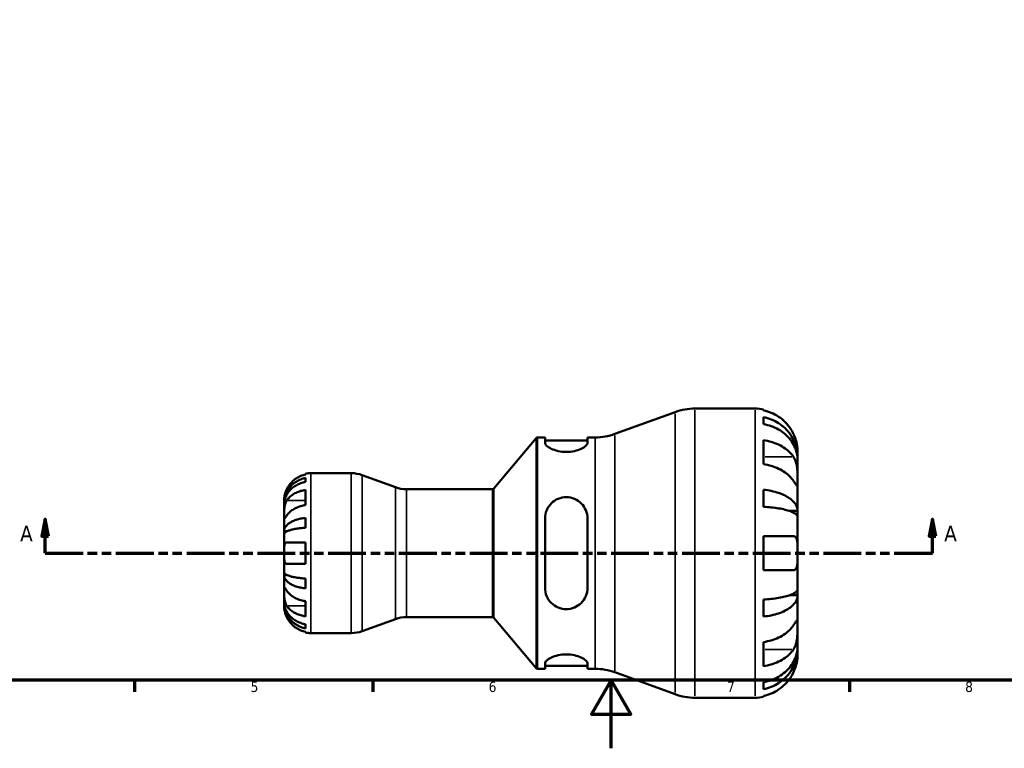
# Model space of a CAD drawing. Header units: millimetres. Extents: x 0 to 905, y -151 to 594.
# Tile 3 of 9: x 247 to 536, y 0 to 214. Entities that reach past the tile are written whole.
import ezdxf

# ---------------------------------------------------------------- set-up
doc = ezdxf.new("R2010")
doc.units = ezdxf.units.MM
doc.linetypes.add('DOUBLE_DASH_CHAIN', pattern=[1.2403, 0.6614, -0.0827, 0.1654, -0.0827, 0.1654, -0.0827])
for name, color, linetype, lineweight in [('Border (ANSI)', 7, 'Continuous', 70), ('Section Line (ANSI)', 7, 'DOUBLE_DASH_CHAIN', 70), ('Visible (ANSI)', 7, 'Continuous', 50), ('Visible Narrow (ANSI)', 7, 'Continuous', 35)]:
    doc.layers.add(name, color=color, linetype=linetype, lineweight=lineweight)
doc.styles.add('Label Text (ANSI)', font='tahoma.ttf')
doc.styles.add('Note Text (ANSI)', font='tahoma.ttf')

# ---------------------------------------------------------------- blocks, each defined once
blk = doc.blocks.new('Borders Default Border')
at = {"layer": 'Border (ANSI)'}
for p, q in [((280.33, 20), (280.33, 16.55)), ((350.42, 20), (350.42, 16.55)), ((490.58, 20), (490.58, 16.55))]:
    blk.add_line(p, q, dxfattribs=at)
at = {"layer": 'Border (ANSI)', "flags": 128}
for points in [[(20, 20), (20, 574), (821, 574), (821, 20), (20, 20)], [(420.5, 0), (420.5, 20), (414.73, 10), (426.27, 10), (420.5, 20)]]:
    blk.add_lwpolyline(points, dxfattribs=at)
at = {"layer": 'Border (ANSI)', "color": 230, "true_color": 0xff0080, "char_height": 3.05, "attachment_point": 7, "style": 'Note Text (ANSI)'}
for s, insert in [('5', (314.48, 16.49)), ('6', (384.49, 16.49)), ('7', (454.6, 16.55)), ('8', (524.63, 16.48))]:
    blk.add_mtext(s, dxfattribs=dict(at, insert=insert))
blk = doc.blocks.new('2dTransSection0')
at = {"layer": 'Section Line (ANSI)', "linetype": 'Continuous'}
for p, q in [((254.07, 67.36), (253.07, 62.36)), ((254.07, 62.36), (254.07, 67.36)), ((255.07, 62.36), (254.07, 67.36)), ((515, 67.36), (514, 62.36)), ((515, 62.36), (515, 67.36)), ((516, 62.36), (515, 67.36)), ((253.07, 62.36), (255.07, 62.36)), ((254.07, 57.36), (254.07, 62.36)), ((514, 62.36), (516, 62.36)), ((515, 57.36), (515, 62.36)), ((254.07, 57.36), (265.28, 57.36)), ((503.8, 57.36), (515, 57.36))]:
    blk.add_line(p, q, dxfattribs=at)
at = {"layer": 'Section Line (ANSI)', "linetype": 'DOUBLE_DASH_CHAIN', "ltscale": 16.778378}
blk.add_line((254.07, 57.36), (515, 57.36), dxfattribs=at)
at = {"layer": 'Section Line (ANSI)', "linetype": 'Continuous', "flags": 128}
for points in [[(255.07, 62.36), (254.07, 67.36), (253.07, 62.36), (255.07, 62.36)], [(516, 62.36), (515, 67.36), (514, 62.36), (516, 62.36)]]:
    blk.add_lwpolyline(points, dxfattribs=at)
at = {"layer": 'Section Line (ANSI)'}
for points in [[(255.07, 62.36), (254.07, 67.36), (253.07, 62.36), (255.07, 62.36)], [(516, 62.36), (515, 67.36), (514, 62.36), (516, 62.36)]]:
    blk.add_solid(points, dxfattribs=at)
at = {"layer": 'Section Line (ANSI)', "char_height": 4.57, "attachment_point": 7, "style": 'Label Text (ANSI)'}
for insert in [(246.71, 60.86), (518.48, 60.86)]:
    blk.add_mtext('A', dxfattribs=dict(at, insert=insert))

msp = doc.modelspace()

# ---------------------------------------------------------------- linework, layer by layer
at = {"layer": 'Visible (ANSI)'}
for p, q in [((421.626, 92.385), (439.346, 98.835)), ((445.161, 99.86), (462.843, 99.86)), ((465.343, 99.608), (465.343, 99.311)), ((465.343, 97.349), (465.343, 95.274)), ((385.993, 76.339), (398.448, 91.182)), ((398.831, 91.36), (401.071, 91.36)), ((401.071, 91.36), (401.071, 89.794)), ((401.071, 90.51), (413.571, 90.51)), ((413.571, 91.36), (415.812, 91.36)), ((413.571, 89.794), (413.571, 91.36)), ((465.343, 90.559), (465.343, 83.488)), ((475.343, 85.444), (475.343, 87.36)), ((475.343, 85.444), (475.312, 85.444)), ((475.343, 84.678), (475.343, 85.444)), ((475.343, 78.573), (475.343, 84.678)), ((330.643, 80.488), (330.643, 80.701)), ((330.643, 78.271), (330.643, 79.479)), ((332.218, 80.86), (344.106, 80.86)), ((357.119, 76.727), (347.321, 80.293)), ((475.343, 69.758), (475.343, 78.573)), ((330.643, 71.486), (330.643, 75.941)), ((360.334, 76.16), (385.61, 76.16)), ((465.343, 75.999), (465.343, 70.989)), ((324.343, 71.98), (324.343, 72.985)), ((324.343, 71.597), (324.343, 71.98)), ((324.343, 71.98), (324.356, 71.98)), ((324.343, 68.409), (324.343, 71.597)), ((475.343, 69.758), (472.957, 69.758)), ((475.343, 67.91), (475.343, 69.758)), ((324.343, 63.798), (324.343, 68.409)), ((330.643, 64.814), (330.643, 67.73)), ((401.071, 67.56), (401.071, 47.16)), ((413.571, 47.16), (413.571, 67.56)), ((475.343, 57.36), (475.343, 67.91)), ((324.343, 62.875), (324.343, 63.798)), ((324.343, 63.798), (325.252, 63.798)), ((324.343, 57.36), (324.343, 62.875)), ((465.343, 62.36), (465.343, 52.36)), ((330.643, 54.21), (330.643, 60.51)), ((324.343, 51.846), (324.343, 57.36)), ((475.343, 46.81), (475.343, 57.36)), ((324.343, 50.922), (324.343, 51.846)), ((324.343, 46.312), (324.343, 50.922)), ((324.343, 50.922), (325.252, 50.922)), ((330.643, 46.991), (330.643, 49.906)), ((475.343, 44.962), (475.343, 46.81)), ((324.343, 43.123), (324.343, 46.312)), ((465.343, 43.731), (465.343, 38.721)), ((475.343, 44.962), (472.957, 44.962)), ((475.343, 36.147), (475.343, 44.962)), ((324.343, 42.741), (324.343, 43.123)), ((324.343, 41.735), (324.343, 42.741)), ((324.343, 42.741), (324.356, 42.741)), ((330.643, 38.779), (330.643, 43.234)), ((357.119, 37.993), (347.321, 34.427)), ((360.334, 38.56), (385.61, 38.56)), ((385.993, 38.382), (398.448, 23.539)), ((330.643, 35.241), (330.643, 36.449)), ((475.343, 30.042), (475.343, 36.147)), ((330.643, 34.019), (330.643, 34.233)), ((332.218, 33.86), (344.106, 33.86)), ((465.343, 31.232), (465.343, 24.161)), ((475.343, 29.276), (475.312, 29.276)), ((475.343, 29.276), (475.343, 30.042)), ((475.343, 27.36), (475.343, 29.276)), ((398.831, 23.36), (401.071, 23.36)), ((401.071, 24.926), (401.071, 23.36)), ((401.071, 24.21), (413.571, 24.21)), ((413.571, 23.36), (413.571, 24.926)), ((413.571, 23.36), (415.812, 23.36)), ((421.626, 22.335), (439.346, 15.885)), ((465.343, 19.447), (465.343, 17.371)), ((445.161, 14.86), (462.843, 14.86)), ((465.343, 15.41), (465.343, 15.113))]:
    msp.add_line(p, q, dxfattribs=at)
for centre, radius, start, end in [((445.161, 82.86), 17, 90, 110), ((462.843, 87.36), 12.5, 78.46304, 90), ((398.831, 90.86), 0.5, 90, 140), ((415.812, 108.36), 17, 270, 290), ((332.218, 72.985), 7.875, 90, 101.53696), ((344.106, 71.46), 9.4, 70, 90), ((360.334, 85.56), 9.4, 250, 270), ((385.61, 76.66), 0.5, 270, 320), ((360.334, 29.16), 9.4, 90, 110), ((385.61, 38.06), 0.5, 40, 90), ((332.218, 41.735), 7.875, 258.46304, 270), ((344.106, 43.26), 9.4, 270, 290), ((398.831, 23.86), 0.5, 220, 270), ((415.812, 6.36), 17, 70, 90), ((445.161, 31.86), 17, 250, 270), ((462.843, 27.36), 12.5, 270, 281.53696)]:
    msp.add_arc(centre, radius, start, end, dxfattribs=at)
for points, knots in [([(474.138, 92.36), (473.882, 92.905), (473.574, 93.457), (472.757, 94.687), (472.213, 95.343), (471.12, 96.44), (470.472, 96.984), (469.074, 97.922), (468.325, 98.316), (466.922, 98.9), (466.142, 99.147), (465.343, 99.311)], [6.1350469, 6.1350469, 6.1350469, 6.1350469, 6.3084728, 6.3084728, 6.5414503, 6.5414503, 6.7730229, 6.7730229, 7.0045956, 7.0045956, 7.2289364, 7.2289364, 7.2289364, 7.2289364]), ([(465.343, 97.349), (466.145, 97.19), (466.928, 96.951), (468.334, 96.386), (469.083, 96.006), (470.481, 95.099), (471.13, 94.574), (472.222, 93.515), (472.764, 92.884), (473.7, 91.525), (474.093, 90.798), (474.685, 89.411), (474.938, 88.624), (475.267, 87.016), (475.343, 86.195), (475.343, 85.444)], [0.2371476, 0.2371476, 0.2371476, 0.2371476, 0.4622755, 0.4622755, 0.6937459, 0.6937459, 0.9252164, 0.9252164, 1.1572518, 1.1572518, 1.3892871, 1.3892871, 1.6221879, 1.6221879, 1.8550887, 1.8550887, 1.8550887, 1.8550887]), ([(475.343, 84.678), (475.343, 85.347), (475.267, 86.078), (474.938, 87.509), (474.685, 88.209), (474.093, 89.443), (473.7, 90.091), (472.764, 91.3), (472.222, 91.862), (471.13, 92.804), (470.481, 93.272), (469.083, 94.078), (468.334, 94.417), (466.928, 94.92), (466.145, 95.132), (465.343, 95.274)], [5.5740571, 5.5740571, 5.5740571, 5.5740571, 5.8069579, 5.8069579, 6.0398587, 6.0398587, 6.271894, 6.271894, 6.5039294, 6.5039294, 6.7353999, 6.7353999, 6.9668704, 6.9668704, 7.1919982, 7.1919982, 7.1919982, 7.1919982]), ([(413.571, 89.794), (413.571, 89.54), (413.406, 89.235), (412.745, 88.611), (412.249, 88.292), (411.135, 87.775), (410.453, 87.536), (408.941, 87.205), (408.11, 87.116), (406.516, 87.116), (405.668, 87.209), (404.132, 87.552), (403.442, 87.8), (402.345, 88.322), (401.868, 88.635), (401.23, 89.247), (401.071, 89.545), (401.071, 89.794)], [0.9547362, 0.9547362, 0.9547362, 0.9547362, 1.2091216, 1.2091216, 1.463507, 1.463507, 1.6999776, 1.6999776, 1.9364483, 1.9364483, 2.1780687, 2.1780687, 2.4196892, 2.4196892, 2.6689555, 2.6689555, 2.9182218, 2.9182218, 2.9182218, 2.9182218]), ([(465.343, 90.559), (466.142, 90.443), (466.922, 90.269), (468.325, 89.856), (469.074, 89.577), (470.472, 88.914), (471.12, 88.529), (472.213, 87.753), (472.757, 87.29), (473.574, 86.42), (473.882, 86.03), (474.138, 85.644)], [0.2371559, 0.2371559, 0.2371559, 0.2371559, 0.4614966, 0.4614966, 0.6930693, 0.6930693, 0.924642, 0.924642, 1.1576195, 1.1576195, 1.3310454, 1.3310454, 1.3310454, 1.3310454]), ([(475.343, 87.36), (475.343, 87.36), (475.344, 87.41), (475.34, 87.617), (475.336, 87.781), (475.3, 88.313), (475.257, 88.73), (475.102, 89.566), (475.016, 89.936), (474.822, 90.617), (474.725, 90.915), (474.501, 91.527), (474.374, 91.84), (474.203, 92.219), (474.171, 92.29), (474.138, 92.36)], [-3.4720969, -3.4720969, -3.4720969, -3.4720969, -3.34968047, -3.34968047, -3.21609652, -3.21609652, -3.02231789, -3.02231789, -2.88911927, -2.88911927, -2.78956082, -2.78956082, -2.68657695, -2.68657695, -2.66294286, -2.66294286, -2.66294286, -2.66294286]), ([(474.138, 85.644), (474.214, 85.53), (474.287, 85.409), (474.491, 85.035), (474.612, 84.767), (474.831, 84.173), (474.926, 83.85), (475.114, 83.035), (475.189, 82.538), (475.302, 81.408), (475.325, 80.788), (475.346, 79.596), (475.343, 79.041), (475.343, 78.573)], [-0.80549596, -0.80549596, -0.80549596, -0.80549596, -0.75183339, -0.75183339, -0.64811579, -0.64811579, -0.53942343, -0.53942343, -0.38723334, -0.38723334, -0.19834363, -0.19834363, 0, 0, 0, 0]), ([(474.138, 78.573), (473.882, 78.959), (473.574, 79.349), (472.757, 80.219), (472.213, 80.682), (471.12, 81.458), (470.472, 81.843), (469.074, 82.506), (468.325, 82.785), (466.922, 83.198), (466.142, 83.372), (465.343, 83.488)], [6.1350469, 6.1350469, 6.1350469, 6.1350469, 6.3084728, 6.3084728, 6.5414503, 6.5414503, 6.7730229, 6.7730229, 7.0045956, 7.0045956, 7.2289364, 7.2289364, 7.2289364, 7.2289364]), ([(324.343, 71.98), (324.343, 72.453), (324.391, 72.97), (324.599, 73.983), (324.758, 74.479), (325.131, 75.353), (325.379, 75.811), (325.968, 76.667), (326.31, 77.064), (326.997, 77.731), (327.406, 78.062), (328.287, 78.633), (328.759, 78.873), (329.645, 79.228), (330.138, 79.379), (330.643, 79.479)], [3.5133937, 3.5133937, 3.5133937, 3.5133937, 3.6601181, 3.6601181, 3.8068425, 3.8068425, 3.9529976, 3.9529976, 4.0991526, 4.0991526, 4.2449679, 4.2449679, 4.3907831, 4.3907831, 4.5326305, 4.5326305, 4.5326305, 4.5326305]), ([(330.643, 78.271), (330.138, 78.182), (329.645, 78.048), (328.759, 77.732), (328.287, 77.518), (327.406, 77.01), (326.997, 76.716), (326.31, 76.122), (325.968, 75.768), (325.379, 75.007), (325.131, 74.599), (324.758, 73.821), (324.599, 73.38), (324.391, 72.479), (324.343, 72.018), (324.343, 71.597)], [0.1494024, 0.1494024, 0.1494024, 0.1494024, 0.2912498, 0.2912498, 0.4370651, 0.4370651, 0.5828803, 0.5828803, 0.7290354, 0.7290354, 0.8751905, 0.8751905, 1.0219149, 1.0219149, 1.1686392, 1.1686392, 1.1686392, 1.1686392]), ([(330.643, 80.488), (330.141, 80.384), (329.651, 80.229), (328.768, 79.861), (328.296, 79.613), (327.416, 79.021), (327.008, 78.678), (326.319, 77.986), (325.976, 77.572), (325.468, 76.805), (325.279, 76.468), (325.121, 76.135)], [0.14941001, 0.14941001, 0.14941001, 0.14941001, 0.29044502, 0.29044502, 0.43634177, 0.43634177, 0.58223851, 0.58223851, 0.72934673, 0.72934673, 0.83526259, 0.83526259, 0.83526259, 0.83526259]), ([(475.343, 78.573), (475.343, 78.314), (475.343, 78.084), (475.341, 77.678), (475.339, 77.507), (475.317, 77.204), (475.291, 77.113), (475.183, 77.105), (475.105, 77.18), (474.911, 77.428), (474.816, 77.564), (474.595, 77.887), (474.471, 78.072), (474.271, 78.372), (474.206, 78.471), (474.138, 78.573)], [0, 0, 0, 0, 0.11001315, 0.11001315, 0.22756875, 0.22756875, 0.39041262, 0.39041262, 0.54459104, 0.54459104, 0.65219658, 0.65219658, 0.75650694, 0.75650694, 0.80454923, 0.80454923, 0.80454923, 0.80454923]), ([(325.121, 76.135), (325.059, 76.004), (325, 75.872), (324.864, 75.547), (324.791, 75.354), (324.66, 74.965), (324.603, 74.771), (324.488, 74.322), (324.442, 74.08), (324.37, 73.596), (324.355, 73.379), (324.342, 73.068), (324.343, 72.985), (324.343, 72.985)], [-0.50816407, -0.50816407, -0.50816407, -0.50816407, -0.46460526, -0.46460526, -0.40154747, -0.40154747, -0.3356183, -0.3356183, -0.24286964, -0.24286964, -0.12490659, -0.12490659, 0, 0, 0, 0]), ([(325.121, 72.863), (325.279, 73.099), (325.468, 73.337), (325.976, 73.879), (326.319, 74.172), (327.008, 74.662), (327.416, 74.904), (328.296, 75.322), (328.768, 75.498), (329.651, 75.758), (330.141, 75.868), (330.643, 75.941)], [3.89239507, 3.89239507, 3.89239507, 3.89239507, 3.99831093, 3.99831093, 4.14541915, 4.14541915, 4.2913159, 4.2913159, 4.43721264, 4.43721264, 4.57824766, 4.57824766, 4.57824766, 4.57824766]), ([(465.343, 75.999), (466.145, 75.916), (466.928, 75.791), (468.334, 75.495), (469.083, 75.295), (470.481, 74.82), (471.13, 74.545), (472.222, 73.99), (472.764, 73.659), (473.7, 72.946), (474.093, 72.565), (474.685, 71.838), (474.938, 71.425), (475.267, 70.583), (475.343, 70.152), (475.343, 69.758)], [0.2371476, 0.2371476, 0.2371476, 0.2371476, 0.4622755, 0.4622755, 0.6937459, 0.6937459, 0.9252164, 0.9252164, 1.1572518, 1.1572518, 1.3892871, 1.3892871, 1.6221879, 1.6221879, 1.8550887, 1.8550887, 1.8550887, 1.8550887]), ([(324.343, 68.409), (324.343, 68.564), (324.343, 68.736), (324.344, 69.118), (324.346, 69.329), (324.358, 69.869), (324.373, 70.204), (324.438, 70.86), (324.485, 71.173), (324.603, 71.684), (324.661, 71.885), (324.796, 72.258), (324.872, 72.43), (325.008, 72.685), (325.063, 72.777), (325.121, 72.863)], [0, 0, 0, 0, 0.06608139, 0.06608139, 0.13667451, 0.13667451, 0.23873403, 0.23873403, 0.33457773, 0.33457773, 0.40157847, 0.40157847, 0.46685307, 0.46685307, 0.50745344, 0.50745344, 0.50745344, 0.50745344]), ([(401.071, 67.56), (401.071, 68.369), (401.237, 69.221), (401.898, 70.78), (402.393, 71.488), (403.508, 72.568), (404.19, 73.03), (405.702, 73.652), (406.533, 73.81), (407.321, 73.81), (408.127, 73.81), (408.974, 73.645), (410.511, 72.999), (411.201, 72.519), (412.298, 71.423), (412.775, 70.724), (413.412, 69.189), (413.571, 68.353), (413.571, 67.56)], [-0.981712, -0.981712, -0.981712, -0.981712, -0.7273266, -0.7273266, -0.4729413, -0.4729413, -0.2364706, -0.2364706, 0, 0, 0, 0.2416205, 0.2416205, 0.4832409, 0.4832409, 0.7325072, 0.7325072, 0.9817735, 0.9817735, 0.9817735, 0.9817735]), ([(330.643, 71.486), (330.138, 71.413), (329.644, 71.302), (328.757, 71.04), (328.284, 70.863), (327.402, 70.442), (326.993, 70.198), (326.306, 69.707), (325.965, 69.414), (325.463, 68.876), (325.277, 68.641), (325.121, 68.409)], [0.14942955, 0.14942955, 0.14942955, 0.14942955, 0.29145476, 0.29145476, 0.43786333, 0.43786333, 0.58427191, 0.58427191, 0.73087765, 0.73087765, 0.83526212, 0.83526212, 0.83526212, 0.83526212]), ([(475.343, 67.91), (475.343, 68.105), (475.267, 68.317), (474.938, 68.733), (474.685, 68.936), (474.093, 69.295), (473.7, 69.483), (472.764, 69.835), (472.222, 69.998), (471.13, 70.272), (470.481, 70.407), (469.083, 70.642), (468.334, 70.74), (466.928, 70.886), (466.145, 70.948), (465.343, 70.989)], [5.5740571, 5.5740571, 5.5740571, 5.5740571, 5.8069579, 5.8069579, 6.0398587, 6.0398587, 6.271894, 6.271894, 6.5039294, 6.5039294, 6.7353999, 6.7353999, 6.9668704, 6.9668704, 7.1919982, 7.1919982, 7.1919982, 7.1919982]), ([(325.121, 68.409), (325.063, 68.323), (325.008, 68.24), (324.872, 68.039), (324.796, 67.928), (324.661, 67.737), (324.603, 67.658), (324.488, 67.52), (324.442, 67.481), (324.37, 67.494), (324.355, 67.574), (324.342, 67.881), (324.343, 68.114), (324.343, 68.409)], [-0.50766593, -0.50766593, -0.50766593, -0.50766593, -0.46718991, -0.46718991, -0.40200215, -0.40200215, -0.33506637, -0.33506637, -0.24300458, -0.24300458, -0.12488859, -0.12488859, 0, 0, 0, 0]), ([(324.343, 63.798), (324.343, 64.046), (324.391, 64.317), (324.598, 64.848), (324.757, 65.108), (325.129, 65.565), (325.377, 65.805), (325.965, 66.254), (326.306, 66.462), (326.993, 66.812), (327.402, 66.985), (328.284, 67.285), (328.756, 67.411), (329.643, 67.598), (330.137, 67.677), (330.643, 67.73)], [3.5133942, 3.5133942, 3.5133942, 3.5133942, 3.6599759, 3.6599759, 3.8065576, 3.8065576, 3.952571, 3.952571, 4.0985843, 4.0985843, 4.244542, 4.244542, 4.3904997, 4.3904997, 4.5326255, 4.5326255, 4.5326255, 4.5326255]), ([(330.643, 64.814), (330.138, 64.788), (329.645, 64.749), (328.759, 64.657), (328.287, 64.595), (327.406, 64.448), (326.997, 64.362), (326.31, 64.19), (325.968, 64.087), (325.379, 63.865), (325.131, 63.747), (324.758, 63.521), (324.599, 63.393), (324.391, 63.131), (324.343, 62.997), (324.343, 62.875)], [0.1494024, 0.1494024, 0.1494024, 0.1494024, 0.2912498, 0.2912498, 0.4370651, 0.4370651, 0.5828803, 0.5828803, 0.7290354, 0.7290354, 0.8751905, 0.8751905, 1.0219149, 1.0219149, 1.1686392, 1.1686392, 1.1686392, 1.1686392]), ([(465.343, 62.36), (466.142, 62.36), (466.922, 62.36), (468.325, 62.36), (469.074, 62.36), (470.472, 62.36), (471.12, 62.36), (472.213, 62.36), (472.757, 62.36), (473.574, 62.36), (473.882, 62.36), (474.138, 62.36)], [0.2371559, 0.2371559, 0.2371559, 0.2371559, 0.4614966, 0.4614966, 0.6930693, 0.6930693, 0.924642, 0.924642, 1.1576195, 1.1576195, 1.3310454, 1.3310454, 1.3310454, 1.3310454]), ([(474.138, 62.36), (474.257, 62.36), (474.369, 62.341), (474.566, 62.264), (474.652, 62.21), (474.826, 62.05), (474.91, 61.936), (475.105, 61.545), (475.189, 61.219), (475.303, 60.378), (475.325, 59.857), (475.346, 58.676), (475.343, 58.022), (475.343, 57.36)], [-0.81008556, -0.81008556, -0.81008556, -0.81008556, -0.72450889, -0.72450889, -0.64723262, -0.64723262, -0.55204363, -0.55204363, -0.38533174, -0.38533174, -0.198496, -0.198496, 0, 0, 0, 0]), ([(324.343, 57.36), (324.343, 57.58), (324.343, 57.798), (324.344, 58.242), (324.346, 58.465), (324.359, 59.051), (324.379, 59.385), (324.465, 59.862), (324.515, 60.028), (324.633, 60.254), (324.692, 60.329), (324.828, 60.442), (324.905, 60.479), (325.032, 60.506), (325.076, 60.51), (325.121, 60.51)], [-2.17667965, -2.17667965, -2.17667965, -2.17667965, -2.11086653, -2.11086653, -2.04055216, -2.04055216, -1.91738302, -1.91738302, -1.82942275, -1.82942275, -1.76558177, -1.76558177, -1.70117883, -1.70117883, -1.66961913, -1.66961913, -1.66961913, -1.66961913]), ([(325.121, 60.51), (325.277, 60.51), (325.463, 60.51), (325.965, 60.51), (326.306, 60.51), (326.993, 60.51), (327.402, 60.51), (328.284, 60.51), (328.757, 60.51), (329.644, 60.51), (330.138, 60.51), (330.643, 60.51)], [3.89240184, 3.89240184, 3.89240184, 3.89240184, 3.99678632, 3.99678632, 4.14339205, 4.14339205, 4.28980063, 4.28980063, 4.43620921, 4.43620921, 4.57823442, 4.57823442, 4.57823442, 4.57823442]), ([(325.121, 54.21), (325.059, 54.21), (325, 54.218), (324.864, 54.26), (324.791, 54.302), (324.66, 54.428), (324.603, 54.513), (324.488, 54.767), (324.442, 54.954), (324.37, 55.456), (324.355, 55.786), (324.342, 56.532), (324.343, 56.944), (324.343, 57.36)], [-0.50816407, -0.50816407, -0.50816407, -0.50816407, -0.46460526, -0.46460526, -0.40154747, -0.40154747, -0.3356183, -0.3356183, -0.24286964, -0.24286964, -0.12490659, -0.12490659, 0, 0, 0, 0]), ([(475.343, 57.36), (475.343, 56.897), (475.344, 56.436), (475.338, 55.452), (475.33, 54.943), (475.273, 54.078), (475.228, 53.717), (475.087, 53.148), (475, 52.931), (474.813, 52.658), (474.731, 52.573), (474.555, 52.45), (474.462, 52.41), (474.291, 52.369), (474.216, 52.36), (474.138, 52.36)], [0, 0, 0, 0, 0.13904224, 0.13904224, 0.3069836, 0.3069836, 0.45640172, 0.45640172, 0.58715519, 0.58715519, 0.67036591, 0.67036591, 0.74645478, 0.74645478, 0.80112917, 0.80112917, 0.80112917, 0.80112917]), ([(330.643, 54.21), (330.141, 54.21), (329.651, 54.21), (328.768, 54.21), (328.296, 54.21), (327.416, 54.21), (327.008, 54.21), (326.319, 54.21), (325.976, 54.21), (325.468, 54.21), (325.279, 54.21), (325.121, 54.21)], [0.14941001, 0.14941001, 0.14941001, 0.14941001, 0.29044502, 0.29044502, 0.43634177, 0.43634177, 0.58223851, 0.58223851, 0.72934673, 0.72934673, 0.83526259, 0.83526259, 0.83526259, 0.83526259]), ([(474.138, 52.36), (473.882, 52.36), (473.574, 52.36), (472.757, 52.36), (472.213, 52.36), (471.12, 52.36), (470.472, 52.36), (469.074, 52.36), (468.325, 52.36), (466.922, 52.36), (466.142, 52.36), (465.343, 52.36)], [6.1350469, 6.1350469, 6.1350469, 6.1350469, 6.3084728, 6.3084728, 6.5414503, 6.5414503, 6.7730229, 6.7730229, 7.0045956, 7.0045956, 7.2289364, 7.2289364, 7.2289364, 7.2289364]), ([(324.343, 51.846), (324.343, 51.723), (324.391, 51.59), (324.598, 51.328), (324.757, 51.2), (325.129, 50.974), (325.377, 50.856), (325.965, 50.635), (326.306, 50.532), (326.993, 50.359), (327.402, 50.274), (328.284, 50.126), (328.756, 50.064), (329.643, 49.971), (330.137, 49.932), (330.643, 49.906)], [3.5133942, 3.5133942, 3.5133942, 3.5133942, 3.6599759, 3.6599759, 3.8065576, 3.8065576, 3.952571, 3.952571, 4.0985843, 4.0985843, 4.244542, 4.244542, 4.3904997, 4.3904997, 4.5326255, 4.5326255, 4.5326255, 4.5326255]), ([(330.643, 46.991), (330.138, 47.043), (329.645, 47.122), (328.759, 47.308), (328.287, 47.434), (327.406, 47.733), (326.997, 47.907), (326.31, 48.256), (325.968, 48.465), (325.379, 48.913), (325.131, 49.154), (324.758, 49.612), (324.599, 49.871), (324.391, 50.403), (324.343, 50.674), (324.343, 50.922)], [0.1494024, 0.1494024, 0.1494024, 0.1494024, 0.2912498, 0.2912498, 0.4370651, 0.4370651, 0.5828803, 0.5828803, 0.7290354, 0.7290354, 0.8751905, 0.8751905, 1.0219149, 1.0219149, 1.1686392, 1.1686392, 1.1686392, 1.1686392]), ([(324.343, 46.312), (324.343, 46.467), (324.343, 46.606), (324.344, 46.854), (324.346, 46.96), (324.358, 47.158), (324.373, 47.223), (324.438, 47.242), (324.485, 47.204), (324.603, 47.063), (324.661, 46.984), (324.796, 46.792), (324.872, 46.682), (325.008, 46.48), (325.063, 46.398), (325.121, 46.312)], [0, 0, 0, 0, 0.06608139, 0.06608139, 0.13667451, 0.13667451, 0.23873403, 0.23873403, 0.33457773, 0.33457773, 0.40157847, 0.40157847, 0.46685307, 0.46685307, 0.50745344, 0.50745344, 0.50745344, 0.50745344]), ([(413.571, 47.16), (413.571, 46.351), (413.406, 45.499), (412.745, 43.94), (412.249, 43.233), (411.135, 42.152), (410.453, 41.69), (408.941, 41.068), (408.11, 40.91), (406.516, 40.91), (405.668, 41.075), (404.132, 41.721), (403.442, 42.201), (402.345, 43.298), (401.868, 43.997), (401.23, 45.531), (401.071, 46.368), (401.071, 47.16)], [0.9547362, 0.9547362, 0.9547362, 0.9547362, 1.2091216, 1.2091216, 1.463507, 1.463507, 1.6999776, 1.6999776, 1.9364483, 1.9364483, 2.1780687, 2.1780687, 2.4196892, 2.4196892, 2.6689555, 2.6689555, 2.9182218, 2.9182218, 2.9182218, 2.9182218]), ([(465.343, 43.731), (466.145, 43.772), (466.928, 43.834), (468.334, 43.98), (469.083, 44.078), (470.481, 44.313), (471.13, 44.449), (472.222, 44.722), (472.764, 44.886), (473.7, 45.237), (474.093, 45.425), (474.685, 45.784), (474.938, 45.987), (475.267, 46.403), (475.343, 46.616), (475.343, 46.81)], [0.2371476, 0.2371476, 0.2371476, 0.2371476, 0.4622755, 0.4622755, 0.6937459, 0.6937459, 0.9252164, 0.9252164, 1.1572518, 1.1572518, 1.3892871, 1.3892871, 1.6221879, 1.6221879, 1.8550887, 1.8550887, 1.8550887, 1.8550887]), ([(325.121, 41.857), (325.063, 41.943), (325.008, 42.035), (324.872, 42.29), (324.796, 42.462), (324.661, 42.835), (324.603, 43.036), (324.488, 43.535), (324.442, 43.836), (324.37, 44.532), (324.355, 44.92), (324.342, 45.668), (324.343, 46.017), (324.343, 46.312)], [-0.50766593, -0.50766593, -0.50766593, -0.50766593, -0.46718991, -0.46718991, -0.40200215, -0.40200215, -0.33506637, -0.33506637, -0.24300458, -0.24300458, -0.12488859, -0.12488859, 0, 0, 0, 0]), ([(325.121, 46.312), (325.279, 46.076), (325.468, 45.838), (325.976, 45.296), (326.319, 45.003), (327.008, 44.513), (327.416, 44.271), (328.296, 43.853), (328.768, 43.677), (329.651, 43.417), (330.141, 43.307), (330.643, 43.234)], [3.89239507, 3.89239507, 3.89239507, 3.89239507, 3.99831093, 3.99831093, 4.14541915, 4.14541915, 4.2913159, 4.2913159, 4.43721264, 4.43721264, 4.57824766, 4.57824766, 4.57824766, 4.57824766]), ([(475.343, 44.962), (475.343, 44.568), (475.267, 44.138), (474.938, 43.295), (474.685, 42.882), (474.093, 42.155), (473.7, 41.774), (472.764, 41.062), (472.222, 40.731), (471.13, 40.176), (470.481, 39.9), (469.083, 39.425), (468.334, 39.226), (466.928, 38.93), (466.145, 38.804), (465.343, 38.721)], [5.5740571, 5.5740571, 5.5740571, 5.5740571, 5.8069579, 5.8069579, 6.0398587, 6.0398587, 6.271894, 6.271894, 6.5039294, 6.5039294, 6.7353999, 6.7353999, 6.9668704, 6.9668704, 7.1919982, 7.1919982, 7.1919982, 7.1919982]), ([(324.343, 43.123), (324.343, 42.702), (324.391, 42.242), (324.599, 41.34), (324.758, 40.899), (325.131, 40.122), (325.379, 39.714), (325.968, 38.952), (326.31, 38.598), (326.997, 38.005), (327.406, 37.71), (328.287, 37.202), (328.759, 36.989), (329.645, 36.672), (330.138, 36.538), (330.643, 36.449)], [3.5133937, 3.5133937, 3.5133937, 3.5133937, 3.6601181, 3.6601181, 3.8068425, 3.8068425, 3.9529976, 3.9529976, 4.0991526, 4.0991526, 4.2449679, 4.2449679, 4.3907831, 4.3907831, 4.5326305, 4.5326305, 4.5326305, 4.5326305]), ([(330.643, 35.241), (330.137, 35.342), (329.643, 35.493), (328.756, 35.849), (328.284, 36.09), (327.402, 36.661), (326.993, 36.993), (326.306, 37.66), (325.965, 38.057), (325.377, 38.913), (325.129, 39.371), (324.757, 40.244), (324.598, 40.739), (324.391, 41.751), (324.343, 42.268), (324.343, 42.741)], [0.1494079, 0.1494079, 0.1494079, 0.1494079, 0.2915337, 0.2915337, 0.4374914, 0.4374914, 0.5834491, 0.5834491, 0.7294624, 0.7294624, 0.8754758, 0.8754758, 1.0220575, 1.0220575, 1.1686392, 1.1686392, 1.1686392, 1.1686392]), ([(324.343, 41.735), (324.343, 41.735), (324.343, 41.705), (324.345, 41.581), (324.347, 41.481), (324.37, 41.155), (324.397, 40.896), (324.495, 40.377), (324.548, 40.149), (324.662, 39.753), (324.713, 39.594), (324.823, 39.283), (324.881, 39.133), (324.999, 38.849), (325.059, 38.717), (325.121, 38.585)], [0, 0, 0, 0, 0.07514839, 0.07514839, 0.15775683, 0.15775683, 0.27887104, 0.27887104, 0.36056434, 0.36056434, 0.41315921, 0.41315921, 0.46174689, 0.46174689, 0.50485698, 0.50485698, 0.50485698, 0.50485698]), ([(330.643, 38.779), (330.141, 38.852), (329.651, 38.962), (328.768, 39.222), (328.296, 39.398), (327.416, 39.816), (327.008, 40.059), (326.319, 40.548), (325.976, 40.841), (325.468, 41.383), (325.279, 41.621), (325.121, 41.857)], [0.14941001, 0.14941001, 0.14941001, 0.14941001, 0.29044502, 0.29044502, 0.43634177, 0.43634177, 0.58223851, 0.58223851, 0.72934673, 0.72934673, 0.83526259, 0.83526259, 0.83526259, 0.83526259]), ([(325.121, 38.585), (325.279, 38.252), (325.468, 37.915), (325.976, 37.149), (326.319, 36.735), (327.008, 36.042), (327.416, 35.699), (328.296, 35.108), (328.768, 34.859), (329.651, 34.491), (330.141, 34.336), (330.643, 34.233)], [3.89239507, 3.89239507, 3.89239507, 3.89239507, 3.99831093, 3.99831093, 4.14541915, 4.14541915, 4.2913159, 4.2913159, 4.43721264, 4.43721264, 4.57824766, 4.57824766, 4.57824766, 4.57824766]), ([(465.343, 31.232), (466.142, 31.348), (466.922, 31.523), (468.325, 31.935), (469.074, 32.214), (470.472, 32.877), (471.12, 33.262), (472.213, 34.038), (472.757, 34.501), (473.574, 35.371), (473.882, 35.762), (474.138, 36.147)], [0.2371559, 0.2371559, 0.2371559, 0.2371559, 0.4614966, 0.4614966, 0.6930693, 0.6930693, 0.924642, 0.924642, 1.1576195, 1.1576195, 1.3310454, 1.3310454, 1.3310454, 1.3310454]), ([(474.138, 36.147), (474.214, 36.261), (474.287, 36.371), (474.491, 36.678), (474.612, 36.859), (474.831, 37.178), (474.926, 37.312), (475.114, 37.55), (475.189, 37.618), (475.302, 37.601), (475.325, 37.475), (475.346, 36.984), (475.343, 36.614), (475.343, 36.147)], [-0.80549596, -0.80549596, -0.80549596, -0.80549596, -0.75183339, -0.75183339, -0.64811579, -0.64811579, -0.53942343, -0.53942343, -0.38723334, -0.38723334, -0.19834363, -0.19834363, 0, 0, 0, 0]), ([(475.343, 36.147), (475.343, 35.888), (475.343, 35.601), (475.341, 34.96), (475.339, 34.606), (475.317, 33.723), (475.291, 33.186), (475.183, 32.135), (475.105, 31.632), (474.911, 30.818), (474.816, 30.5), (474.595, 29.912), (474.471, 29.644), (474.271, 29.286), (474.206, 29.178), (474.138, 29.076)], [0, 0, 0, 0, 0.11001315, 0.11001315, 0.22756875, 0.22756875, 0.39041262, 0.39041262, 0.54459104, 0.54459104, 0.65219658, 0.65219658, 0.75650694, 0.75650694, 0.80454923, 0.80454923, 0.80454923, 0.80454923]), ([(465.343, 19.447), (466.145, 19.588), (466.928, 19.801), (468.334, 20.303), (469.083, 20.642), (470.481, 21.449), (471.13, 21.916), (472.222, 22.858), (472.764, 23.42), (473.7, 24.629), (474.093, 25.277), (474.685, 26.511), (474.938, 27.211), (475.267, 28.642), (475.343, 29.373), (475.343, 30.042)], [0.2371476, 0.2371476, 0.2371476, 0.2371476, 0.4622755, 0.4622755, 0.6937459, 0.6937459, 0.9252164, 0.9252164, 1.1572518, 1.1572518, 1.3892871, 1.3892871, 1.6221879, 1.6221879, 1.8550887, 1.8550887, 1.8550887, 1.8550887]), ([(475.343, 29.276), (475.343, 28.525), (475.267, 27.704), (474.938, 26.096), (474.685, 25.309), (474.093, 23.923), (473.7, 23.195), (472.764, 21.836), (472.222, 21.205), (471.13, 20.146), (470.481, 19.621), (469.083, 18.715), (468.334, 18.334), (466.928, 17.769), (466.145, 17.53), (465.343, 17.371)], [5.5740576, 5.5740576, 5.5740576, 5.5740576, 5.8069584, 5.8069584, 6.0398591, 6.0398591, 6.2718945, 6.2718945, 6.5039299, 6.5039299, 6.7354004, 6.7354004, 6.9668708, 6.9668708, 7.1919987, 7.1919987, 7.1919987, 7.1919987]), ([(474.138, 29.076), (473.882, 28.691), (473.574, 28.3), (472.757, 27.43), (472.213, 26.967), (471.12, 26.191), (470.472, 25.806), (469.074, 25.143), (468.325, 24.864), (466.922, 24.452), (466.142, 24.277), (465.343, 24.161)], [6.1350469, 6.1350469, 6.1350469, 6.1350469, 6.3084728, 6.3084728, 6.5414503, 6.5414503, 6.7730229, 6.7730229, 7.0045956, 7.0045956, 7.2289364, 7.2289364, 7.2289364, 7.2289364]), ([(401.071, 24.926), (401.071, 25.181), (401.237, 25.485), (401.898, 26.109), (402.393, 26.428), (403.508, 26.946), (404.19, 27.185), (405.702, 27.515), (406.533, 27.605), (407.321, 27.605), (408.11, 27.605), (408.941, 27.515), (410.453, 27.185), (411.135, 26.946), (412.249, 26.428), (412.745, 26.109), (413.406, 25.485), (413.571, 25.181), (413.571, 24.926)], [-0.981712, -0.981712, -0.981712, -0.981712, -0.7273266, -0.7273266, -0.4729413, -0.4729413, -0.2364706, -0.2364706, 0, 0, 0, 0.2364706, 0.2364706, 0.4729413, 0.4729413, 0.7273266, 0.7273266, 0.981712, 0.981712, 0.981712, 0.981712]), ([(474.138, 22.36), (474.226, 22.548), (474.31, 22.737), (474.513, 23.225), (474.626, 23.522), (474.833, 24.137), (474.925, 24.45), (475.113, 25.192), (475.19, 25.597), (475.303, 26.387), (475.325, 26.734), (475.346, 27.229), (475.343, 27.36), (475.343, 27.36)], [-0.80030455, -0.80030455, -0.80030455, -0.80030455, -0.73902747, -0.73902747, -0.64314065, -0.64314065, -0.53879935, -0.53879935, -0.38557884, -0.38557884, -0.19805199, -0.19805199, 0, 0, 0, 0]), ([(465.343, 15.41), (466.142, 15.574), (466.922, 15.82), (468.325, 16.404), (469.074, 16.798), (470.472, 17.736), (471.12, 18.28), (472.213, 19.378), (472.757, 20.033), (473.574, 21.263), (473.882, 21.815), (474.138, 22.36)], [0.2371559, 0.2371559, 0.2371559, 0.2371559, 0.4614966, 0.4614966, 0.6930693, 0.6930693, 0.924642, 0.924642, 1.1576195, 1.1576195, 1.3310454, 1.3310454, 1.3310454, 1.3310454])]:
    msp.add_open_spline(points, degree=3, knots=knots, dxfattribs=at)
at = {"layer": 'Visible Narrow (ANSI)'}
for p, q in [((445.161, 99.337), (445.161, 15.383)), ((462.843, 15.383), (462.843, 99.337)), ((439.346, 16.396), (439.346, 98.324)), ((398.448, 23.955), (398.448, 90.765)), ((398.831, 90.942), (398.831, 23.779)), ((415.812, 23.779), (415.812, 90.942)), ((421.626, 91.954), (421.626, 22.766)), ((473.698, 85.644), (465.783, 85.644)), ((332.218, 34.149), (332.218, 80.571)), ((344.106, 34.149), (344.106, 80.571)), ((347.321, 80.011), (347.321, 34.709)), ((357.119, 38.232), (357.119, 76.489)), ((360.334, 75.929), (360.334, 38.792)), ((385.61, 38.792), (385.61, 75.929)), ((385.993, 76.105), (385.993, 38.615)), ((325.397, 72.863), (330.367, 72.863)), ((325.397, 41.857), (330.367, 41.857)), ((473.698, 29.076), (465.783, 29.076))]:
    msp.add_line(p, q, dxfattribs=at)

# ---------------------------------------------------------------- block references
msp.add_blockref('Borders Default Border', (0, 0))
at = {"layer": 'Section Line (ANSI)'}
msp.add_blockref('2dTransSection0', (0, 0), dxfattribs=at)

doc.saveas('drawing.dxf')
